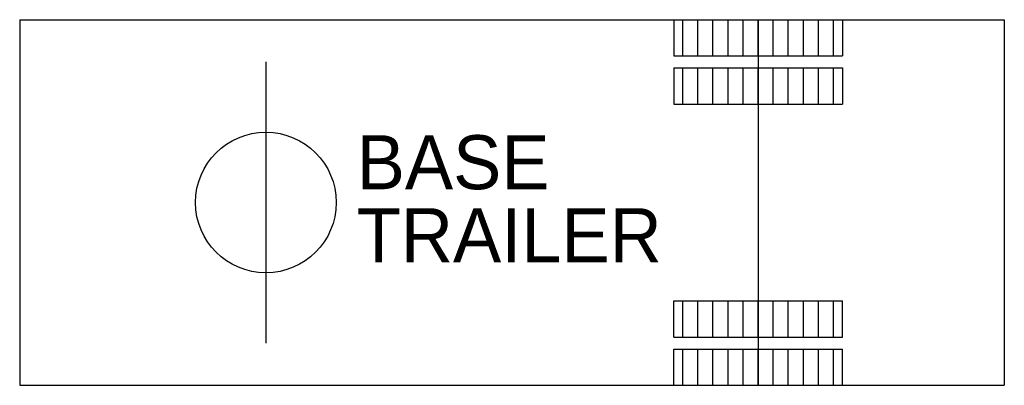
# Model space of a CAD drawing. Extents: x -1.75 to 5.25, y -1.3 to 1.3.
import ezdxf

# ---------------------------------------------------------------- set-up
doc = ezdxf.new("R2010")
doc.units = 0
doc.header["$MEASUREMENT"] = 0
doc.layers.get('0').update_dxf_attribs({"linetype": 'CONTINUOUS'})

msp = doc.modelspace()

# ---------------------------------------------------------------- hatches: boundary and pattern name
h = msp.add_hatch()
h.set_pattern_fill('ANSI31', color=0, scale=0.857143, angle=45, style=0)
h.set_pattern_definition([(90, (81.07143, 171.61429), (-0.10714286, 2e-17), [])])
h.paths.add_polyline_path([(4.1, 1.3), (2.9, 1.3), (2.9, 1.0429), (4.1, 1.0429)])
h = msp.add_hatch()
h.set_pattern_fill('ANSI31', color=0, scale=0.857143, angle=45, style=0)
h.set_pattern_definition([(90, (81.07143, 171.27143), (-0.10714286, 2e-17), [])])
h.paths.add_polyline_path([(4.1, 0.9571), (2.9, 0.9571), (2.9, 0.7), (4.1, 0.7)])
h = msp.add_hatch()
h.set_pattern_fill('ANSI31', color=0, scale=0.857143, angle=45, style=0)
h.set_pattern_definition([(270, (81.07143, -171.27143), (-0.10714286, -2e-17), [])])
h.paths.add_polyline_path([(4.1, -0.9571), (2.9, -0.9571), (2.9, -0.7), (4.1, -0.7)])
h = msp.add_hatch()
h.set_pattern_fill('ANSI31', color=0, scale=0.857143, angle=45, style=0)
h.set_pattern_definition([(270, (81.07143, -171.61429), (-0.10714286, -2e-17), [])])
h.paths.add_polyline_path([(4.1, -1.3), (2.9, -1.3), (2.9, -1.0429), (4.1, -1.0429)])

# ---------------------------------------------------------------- linework, layer by layer
at = {"color": 0}
for p, q in [((-1.75, 1.3), (5.25, 1.3)), ((-1.75, 1.3), (-1.75, -1.3)), ((2.9, 1.3), (2.9, 1.0429)), ((3.5, 1.3), (3.5, -1.3)), ((4.1, 1.3), (4.1, 1.0429)), ((5.25, 1.3), (5.25, -1.3)), ((0, 1), (0, -1)), ((2.9, 1.0429), (4.1, 1.0429)), ((2.9, 0.9571), (4.1, 0.9571)), ((2.9, 0.9571), (2.9, 0.7)), ((4.1, 0.9571), (4.1, 0.7)), ((2.9, 0.7), (4.1, 0.7)), ((2.9, -0.7), (4.1, -0.7)), ((2.9, -0.9571), (2.9, -0.7)), ((4.1, -0.9571), (4.1, -0.7)), ((2.9, -0.9571), (4.1, -0.9571)), ((2.9, -1.0429), (4.1, -1.0429)), ((2.9, -1.3), (2.9, -1.0429)), ((4.1, -1.3), (4.1, -1.0429)), ((-1.75, -1.3), (5.25, -1.3))]:
    msp.add_line(p, q, dxfattribs=at)
msp.add_circle((0, 0), 0.5, dxfattribs=at)

# ---------------------------------------------------------------- texts
at = {"color": 0, "flags": 1}
for tag, p in [('BASE', (0.6463, 0.0944)), ('TRAILER', (0.6463, -0.4249))]:
    msp.add_attdef(tag, p, '3.5', height=0.384, dxfattribs=at)

doc.saveas('drawing.dxf')
